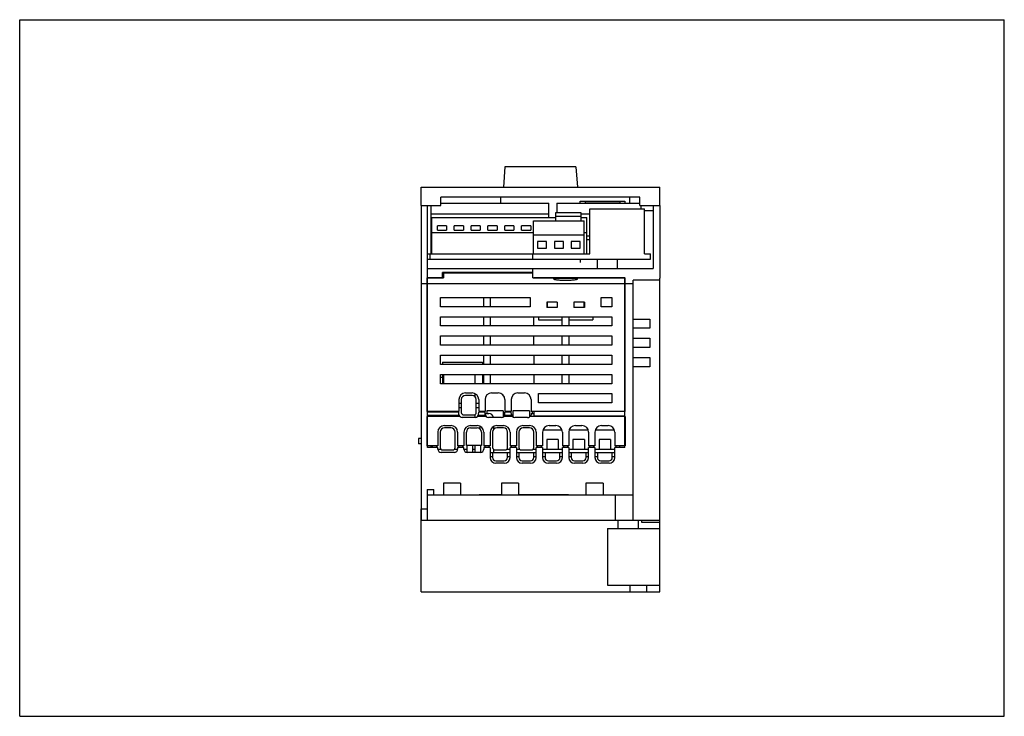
# Model space of a CAD drawing. Header units: millimetres. Extents: x 0 to 297, y 0 to 210.
import ezdxf

# ---------------------------------------------------------------- set-up
doc = ezdxf.new("R2010")
doc.units = ezdxf.units.MM
doc.header["$LTSCALE"] = 16.335
doc.layers.get('0').update_dxf_attribs({"linetype": 'CONTINUOUS'})
for name, color, linetype in [('00_COMPONENTS', 7, 'CONTINUOUS'), ('00_COMPONENTS_1', 7, 'CONTINUOUS'), ('00_COMPONENTS_10', 7, 'CONTINUOUS'), ('00_COMPONENTS_11', 7, 'CONTINUOUS'), ('00_COMPONENTS_12', 7, 'CONTINUOUS'), ('00_COMPONENTS_14', 7, 'CONTINUOUS'), ('00_COMPONENTS_15', 7, 'CONTINUOUS'), ('00_COMPONENTS_16', 7, 'CONTINUOUS'), ('00_COMPONENTS_2', 7, 'CONTINUOUS'), ('00_COMPONENTS_3', 7, 'CONTINUOUS'), ('00_COMPONENTS_4', 7, 'CONTINUOUS'), ('00_COMPONENTS_6', 7, 'CONTINUOUS'), ('00_COMPONENTS_9', 7, 'CONTINUOUS')]:
    doc.layers.add(name, color=color, linetype=linetype)

msp = doc.modelspace()

# ---------------------------------------------------------------- linework, layer by layer
at = {"color": 7, "linetype": 'Continuous'}
for p, q in [((0, 0), (0, 210)), ((0, 210), (297, 210)), ((297, 0), (297, 210)), ((0, 0), (297, 0))]:
    msp.add_line(p, q, dxfattribs=at)
at = {"layer": '00_COMPONENTS', "color": 7, "linetype": 'Continuous'}
for p, q in [((153.81, 86.92), (151.81, 86.92)), ((150.56, 85.67), (150.56, 81.07)), ((155.06, 81.07), (155.06, 85.67)), ((151.31, 80.32), (154.31, 80.32))]:
    msp.add_line(p, q, dxfattribs=at)
for centre, radius, start, end in [((151.81, 85.67), 1.25, 90, 180), ((153.81, 85.67), 1.25, 0, 90), ((151.31, 81.07), 0.75, 180, 270), ((154.31, 81.07), 0.75, 270, 360)]:
    msp.add_arc(centre, radius, start, end, dxfattribs=at)
at = {"layer": '00_COMPONENTS_1', "color": 7, "linetype": 'Continuous'}
for p, q in [((127.93, 100.27), (127.93, 103.07)), ((137.36, 100.27), (137.36, 103.07)), ((137.36, 96.28), (137.36, 97.23)), ((140.86, 92.07), (140.86, 91.31)), ((145.86, 92.07), (140.86, 92.07)), ((145.86, 92.07), (145.86, 90.24)), ((153.76, 92.07), (148.76, 92.07)), ((148.76, 92.07), (148.76, 90.24)), ((153.76, 92.07), (153.76, 90.24)), ((127.93, 91.67), (127.93, 91.87)), ((137.36, 90.07), (137.36, 91)), ((138.86, 91.67), (138.86, 91.87)), ((139.96, 91.87), (139.96, 91.67)), ((146.76, 91.67), (146.76, 91.87)), ((147.86, 91.87), (147.86, 91.67)), ((154.66, 91.31), (154.66, 91.87)), ((120.31, 83.77), (120.31, 82.17)), ((121.06, 83.77), (120.31, 83.77)), ((121.06, 82.17), (120.31, 82.17))]:
    msp.add_line(p, q, dxfattribs=at)
at = {"layer": '00_COMPONENTS_10', "color": 7, "linetype": 'Continuous'}
for p, q in [((127.81, 133.69), (127.81, 132.2)), ((127.81, 133.69), (154.81, 133.69)), ((122.96, 91.87), (122.96, 132.2)), ((122.96, 132.2), (127.81, 132.2)), ((154.81, 132.2), (160.94, 132.2)), ((168.38, 132.2), (182.66, 132.2)), ((182.66, 91.87), (182.66, 132.2)), ((182.66, 130.36), (122.96, 130.36)), ((126.96, 123.47), (126.96, 126.27)), ((126.96, 126.27), (153.96, 126.27)), ((139.96, 123.47), (139.96, 126.27)), ((141.96, 126.27), (141.96, 123.47)), ((153.96, 126.27), (153.96, 123.47)), ((158.97, 124.87), (158.97, 123.27)), ((162.16, 124.87), (158.97, 124.87)), ((159.12, 124.87), (159.12, 123.27)), ((162.16, 124.87), (162.16, 123.27)), ((167.16, 124.87), (167.16, 123.27)), ((170.36, 124.87), (167.16, 124.87)), ((170.21, 124.87), (170.21, 123.27)), ((170.36, 124.87), (170.36, 123.27)), ((175.36, 123.47), (175.36, 126.27)), ((175.36, 126.27), (178.66, 126.27)), ((178.66, 126.27), (178.66, 123.47)), ((153.96, 123.47), (126.96, 123.47)), ((162.16, 123.27), (158.97, 123.27)), ((170.36, 123.27), (167.16, 123.27)), ((178.66, 123.47), (175.36, 123.47)), ((126.96, 117.67), (126.96, 120.47)), ((126.96, 120.47), (178.66, 120.47)), ((139.96, 117.67), (139.96, 120.47)), ((141.96, 120.47), (141.96, 117.67)), ((156.46, 120.47), (156.46, 119.57)), ((156.46, 119.57), (163.66, 119.57)), ((163.66, 117.67), (163.66, 120.47)), ((165.66, 120.47), (165.66, 117.67)), ((165.66, 119.57), (172.86, 119.57)), ((172.86, 120.47), (172.86, 119.57)), ((178.66, 120.47), (178.66, 117.67)), ((178.66, 117.67), (126.96, 117.67)), ((126.96, 111.87), (126.96, 114.67)), ((126.96, 114.67), (178.66, 114.67)), ((139.96, 111.87), (139.96, 114.67)), ((141.96, 114.67), (141.96, 111.87)), ((163.66, 111.87), (163.66, 114.67)), ((165.66, 114.67), (165.66, 111.87)), ((178.66, 114.67), (178.66, 111.87)), ((178.66, 111.87), (126.96, 111.87)), ((126.96, 106.07), (126.96, 108.87)), ((126.96, 108.87), (178.66, 108.87)), ((139.96, 106.07), (139.96, 108.87)), ((141.96, 108.87), (141.96, 106.07)), ((163.66, 106.07), (163.66, 108.87)), ((165.66, 108.87), (165.66, 106.07)), ((178.66, 108.87), (178.66, 106.07)), ((178.66, 106.07), (126.96, 106.07)), ((126.96, 100.27), (126.96, 103.07)), ((126.96, 103.07), (178.66, 103.07)), ((139.96, 100.27), (139.96, 103.07)), ((141.96, 103.07), (141.96, 100.27)), ((163.66, 100.27), (163.66, 103.07)), ((165.66, 103.07), (165.66, 100.27)), ((178.66, 103.07), (178.66, 100.27)), ((178.66, 100.27), (126.96, 100.27)), ((132.46, 95.47), (132.46, 91.87)), ((133.21, 95.47), (133.21, 91.62)), ((134.46, 97.47), (136.46, 97.47)), ((136.46, 96.72), (134.46, 96.72)), ((137.71, 91.62), (137.71, 95.47)), ((138.46, 95.47), (138.46, 91.87)), ((140.36, 95.47), (140.36, 91.87)), ((142.36, 97.47), (144.36, 97.47)), ((146.36, 95.47), (146.36, 91.87)), ((148.26, 95.47), (148.26, 91.87)), ((150.26, 97.47), (152.26, 97.47)), ((154.26, 95.47), (154.26, 91.87)), ((156.46, 97.27), (178.66, 97.27)), ((156.46, 94.47), (156.46, 97.27)), ((178.66, 97.27), (178.66, 94.47)), ((132.46, 94.37), (133.21, 94.37)), ((133.21, 92.97), (132.46, 92.97)), ((137.71, 94.37), (138.46, 94.37)), ((138.46, 92.97), (137.71, 92.97)), ((178.66, 94.47), (156.46, 94.47)), ((132.46, 91.87), (122.96, 91.87)), ((133.96, 90.87), (136.96, 90.87)), ((140.36, 91.87), (138.46, 91.87)), ((148.26, 91.87), (146.36, 91.87)), ((182.66, 91.87), (154.26, 91.87))]:
    msp.add_line(p, q, dxfattribs=at)
for centre, radius, start, end in [((134.46, 95.47), 2, 90, 180), ((134.46, 95.47), 1.25, 90, 180), ((136.46, 95.47), 2, 0, 90), ((136.46, 95.47), 1.25, 0, 90), ((142.36, 95.47), 2, 90, 180), ((144.36, 95.47), 2, 0, 90), ((150.26, 95.47), 2, 90, 180), ((152.26, 95.47), 2, 0, 90), ((133.96, 91.62), 0.75, 180, 270), ((136.96, 91.62), 0.75, 270, 360)]:
    msp.add_arc(centre, radius, start, end, dxfattribs=at)
for centre, start_param, end_param in [((154.99, -961.93), -0.107281, -0.103366), ((174.33, -961.93), 0.103366, 0.107281)]:
    msp.add_ellipse(centre, major_axis=(0, 1100), ratio=0.052408, start_param=start_param, end_param=end_param, dxfattribs=at)
msp.add_open_spline([(168.16, 131.75), (168.15, 131.73), (168.12, 131.71), (168.05, 131.67), (167.96, 131.64), (167.77, 131.59), (167.48, 131.54), (167.05, 131.49), (166.53, 131.44), (165.95, 131.41), (165.32, 131.39), (164.66, 131.38), (164.01, 131.39), (163.38, 131.41), (162.79, 131.44), (162.28, 131.49), (161.85, 131.54), (161.55, 131.59), (161.37, 131.64), (161.27, 131.67), (161.21, 131.71), (161.17, 131.73), (161.17, 131.75)], degree=3, knots=[0, 0, 0, 0, 0.006836, 0.017133, 0.031314, 0.049438, 0.09717, 0.159023, 0.232965, 0.316454, 0.406541, 0.499998, 0.593456, 0.683543, 0.767031, 0.840975, 0.902829, 0.950562, 0.968686, 0.982867, 0.993164, 1, 1, 1, 1], dxfattribs=at)
at = {"layer": '00_COMPONENTS_11', "color": 7, "linetype": 'Continuous'}
for p, q in [((127.06, 154.67), (159.63, 154.67)), ((159.63, 150.37), (159.63, 154.67)), ((162.02, 154.67), (162.02, 151.78)), ((162.02, 154.67), (187.06, 154.67)), ((170.64, 154.67), (170.64, 155.17)), ((170.64, 155.17), (181.14, 155.17)), ((181.14, 154.67), (181.14, 155.17)), ((124.07, 139.37), (124.07, 153.97)), ((124.07, 151.48), (159.63, 151.48)), ((161.58, 151.78), (161.58, 149.37)), ((169.38, 151.78), (161.58, 151.78)), ((169.38, 149.37), (169.38, 151.78)), ((169.38, 151.48), (171.99, 151.48)), ((171.99, 139.37), (171.99, 152.97)), ((171.99, 152.97), (188.49, 152.97)), ((187.42, 152.97), (187.42, 153.97)), ((188.49, 139.37), (188.49, 152.97)), ((124.33, 139.37), (124.33, 150.37)), ((124.33, 150.37), (161.58, 150.37)), ((155.02, 139.37), (155.02, 149.37)), ((155.02, 149.37), (170.22, 149.37)), ((161.58, 150.79), (169.38, 150.79)), ((169.38, 150.37), (171.05, 150.37)), ((170.22, 139.37), (170.22, 149.37)), ((171.05, 139.37), (171.05, 150.37)), ((124.33, 145.87), (155.02, 145.87)), ((126, 146.51), (126, 147.89)), ((128.75, 147.89), (126, 147.89)), ((126, 146.51), (128.75, 146.51)), ((128.75, 147.89), (128.75, 146.51)), ((131.08, 146.51), (131.08, 147.89)), ((133.83, 147.89), (131.08, 147.89)), ((131.08, 146.51), (133.83, 146.51)), ((133.83, 147.89), (133.83, 146.51)), ((136.16, 146.51), (136.16, 147.89)), ((138.91, 147.89), (136.16, 147.89)), ((136.16, 146.51), (138.91, 146.51)), ((138.91, 147.89), (138.91, 146.51)), ((141.24, 146.51), (141.24, 147.89)), ((143.99, 147.89), (141.24, 147.89)), ((141.24, 146.51), (143.99, 146.51)), ((143.99, 147.89), (143.99, 146.51)), ((146.32, 146.51), (146.32, 147.89)), ((149.07, 147.89), (146.32, 147.89)), ((146.32, 146.51), (149.07, 146.51)), ((149.07, 147.89), (149.07, 146.51)), ((151.4, 146.51), (151.4, 147.89)), ((154.15, 147.89), (151.4, 147.89)), ((151.4, 146.51), (154.15, 146.51)), ((154.15, 147.89), (154.15, 146.51)), ((170.22, 145.87), (171.05, 145.87)), ((124.07, 144.84), (124.33, 144.84)), ((124.07, 143.72), (124.33, 143.72)), ((155.02, 145.1), (170.22, 145.1)), ((156.19, 143.09), (156.19, 141.14)), ((158.94, 143.09), (156.19, 143.09)), ((158.94, 141.14), (158.94, 143.09)), ((161.27, 143.09), (161.27, 141.14)), ((164.02, 143.09), (161.27, 143.09)), ((164.02, 141.14), (164.02, 143.09)), ((166.35, 143.09), (166.35, 141.14)), ((169.1, 143.09), (166.35, 143.09)), ((169.1, 141.14), (169.1, 143.09)), ((171.05, 144.84), (171.99, 144.84)), ((171.05, 143.72), (171.99, 143.72)), ((156.19, 141.14), (158.94, 141.14)), ((161.27, 141.14), (164.02, 141.14)), ((166.35, 141.14), (169.1, 141.14)), ((123.81, 137.77), (123.81, 139.37)), ((123.81, 139.37), (171.99, 139.37)), ((123.81, 137.77), (190.31, 137.77)), ((154.81, 137.77), (154.81, 139.37)), ((188.49, 139.37), (190.31, 139.37)), ((190.31, 137.77), (190.31, 139.37))]:
    msp.add_line(p, q, dxfattribs=at)
at = {"layer": '00_COMPONENTS_12', "color": 7, "linetype": 'Continuous'}
for p, q in [((146.34, 165.63), (145.91, 159.47)), ((167.78, 165.63), (146.34, 165.63)), ((167.78, 165.63), (168.21, 159.47))]:
    msp.add_line(p, q, dxfattribs=at)
at = {"layer": '00_COMPONENTS_14', "color": 7, "linetype": 'Continuous'}
for p, q in [((140.4, 91.31), (141.52, 91.31)), ((138.89, 86.54), (138.89, 87.42)), ((142.92, 87.36), (142.92, 86.43)), ((162.46, 83.47), (158.96, 83.47)), ((158.96, 83.47), (158.96, 80.47)), ((162.46, 83.47), (162.46, 80.47)), ((170.36, 83.47), (166.86, 83.47)), ((166.86, 83.47), (166.86, 80.47)), ((170.36, 83.47), (170.36, 80.47)), ((178.26, 83.47), (174.76, 83.47)), ((174.76, 83.47), (174.76, 80.47)), ((178.26, 83.47), (178.26, 80.47)), ((124.56, 81.07), (124.56, 81.57)), ((125.71, 81.57), (125.71, 81.07)), ((127.17, 80.47), (126.14, 80.47)), ((132.08, 80.47), (131.05, 80.47)), ((132.51, 81.07), (132.51, 81.57)), ((133.61, 81.57), (133.61, 81.07)), ((135.01, 80.47), (134.04, 80.47)), ((137.41, 80.47), (136.61, 80.47)), ((140.41, 81.07), (140.41, 81.57)), ((141.51, 81.57), (141.51, 81.07)), ((142.92, 80.51), (142.92, 79.57)), ((142.97, 80.47), (142.92, 80.47)), ((147.91, 80.47), (146.85, 80.47)), ((148.31, 81.07), (148.31, 81.57)), ((149.41, 81.57), (149.41, 81.07)), ((150.87, 80.47), (149.81, 80.47)), ((155.81, 80.47), (154.75, 80.47)), ((156.21, 81.07), (156.21, 81.57)), ((157.31, 81.57), (157.31, 81.07)), ((163.71, 80.47), (157.71, 80.47)), ((164.11, 81.07), (164.11, 81.57)), ((165.21, 81.57), (165.21, 81.07)), ((171.61, 80.47), (165.61, 80.47)), ((172.01, 81.07), (172.01, 81.57)), ((173.11, 81.57), (173.11, 81.07)), ((179.51, 80.47), (173.51, 80.47)), ((179.91, 81.07), (179.91, 81.57)), ((181.06, 81.07), (181.06, 81.57))]:
    msp.add_line(p, q, dxfattribs=at)
msp.add_arc((141.52, 89.91), 1.4, 6.9494, 90, dxfattribs=at)
at = {"layer": '00_COMPONENTS_15', "color": 7, "linetype": 'Continuous'}
for p, q in [((121.06, 153.97), (121.06, 159.47)), ((121.06, 159.47), (193.06, 159.47)), ((193.06, 153.97), (193.06, 159.47)), ((127.06, 153.97), (127.06, 156.47)), ((187.06, 156.47), (127.06, 156.47)), ((187.06, 153.97), (187.06, 156.47)), ((121.06, 153.97), (127.06, 153.97)), ((187.06, 153.97), (193.06, 153.97))]:
    msp.add_line(p, q, dxfattribs=at)
at = {"layer": '00_COMPONENTS_16', "color": 7, "linetype": 'Continuous'}
for p, q in [((121.06, 62.57), (122.96, 62.57)), ((121.06, 37.57), (121.06, 62.57)), ((177.33, 56.57), (193.06, 56.57)), ((177.33, 56.57), (177.33, 39.57)), ((180.56, 56.57), (180.56, 59.07)), ((187.56, 59.07), (187.56, 58.57)), ((187.56, 58.57), (193.06, 58.57)), ((193.06, 37.57), (193.06, 59.07)), ((177.33, 39.57), (193.06, 39.57)), ((184.06, 39.57), (184.06, 37.57)), ((189.06, 39.57), (189.06, 37.57)), ((121.06, 37.57), (193.06, 37.57))]:
    msp.add_line(p, q, dxfattribs=at)
at = {"layer": '00_COMPONENTS_16', "color": 9, "linetype": 'Continuous'}
msp.add_line((186.56, 59.07), (186.56, 56.57), dxfattribs=at)
at = {"layer": '00_COMPONENTS_2', "color": 7, "linetype": 'Continuous'}
for p, q in [((127.56, 132.2), (127.56, 133.74)), ((154.81, 133.74), (127.56, 133.74)), ((121.06, 132.1), (121.06, 59.07)), ((123.06, 81.07), (123.06, 132.2)), ((127.56, 132.2), (123.06, 132.2)), ((182.56, 132.2), (155.06, 132.2)), ((182.56, 81.07), (182.56, 132.2)), ((185.06, 59.07), (185.06, 131.51)), ((193.06, 131.51), (185.06, 131.51)), ((193.06, 59.07), (193.06, 132.1)), ((123.06, 130.36), (121.06, 130.36)), ((185.06, 130.36), (182.56, 130.36)), ((155.06, 117.67), (155.06, 120.47)), ((185.06, 119.77), (190.06, 119.77)), ((190.06, 119.77), (190.06, 116.97)), ((190.06, 116.97), (185.06, 116.97)), ((155.06, 111.87), (155.06, 114.67)), ((185.06, 113.97), (190.06, 113.97)), ((190.06, 113.97), (190.06, 111.17)), ((190.06, 111.17), (185.06, 111.17)), ((185.06, 108.17), (190.06, 108.17)), ((190.06, 108.17), (190.06, 105.37)), ((127.56, 106.77), (127.56, 106.07)), ((127.56, 106.77), (139.56, 106.77)), ((139.56, 106.77), (139.56, 106.07)), ((190.06, 105.37), (185.06, 105.37)), ((126.96, 102.27), (127.56, 102.27)), ((127.56, 103.07), (127.56, 100.27)), ((139.56, 103.07), (139.56, 100.27)), ((127.56, 91.87), (127.56, 91.67)), ((136.01, 86.92), (138.01, 86.92)), ((134.76, 81.67), (134.76, 85.67)), ((139.26, 85.67), (139.26, 81.67)), ((126.11, 81.07), (123.06, 81.07)), ((124.06, 81.57), (124.06, 81.07)), ((126.11, 80.57), (126.11, 81.07)), ((132.11, 81.07), (132.11, 80.57)), ((134.01, 81.07), (132.11, 81.07)), ((134.01, 80.57), (134.01, 81.07)), ((139.26, 81.67), (134.76, 81.67)), ((135.01, 79.57), (135.01, 81.67)), ((136.61, 81.67), (136.61, 79.57)), ((137.41, 79.57), (137.41, 81.67)), ((139.01, 81.67), (139.01, 79.57)), ((141.91, 81.07), (140.01, 81.07)), ((140.01, 81.07), (140.01, 80.57)), ((141.91, 81.07), (141.91, 78.02)), ((149.81, 81.07), (147.91, 81.07)), ((147.91, 78.02), (147.91, 81.07)), ((149.81, 81.07), (149.81, 78.02)), ((157.71, 81.07), (155.81, 81.07)), ((155.81, 78.02), (155.81, 81.07)), ((157.71, 81.07), (157.71, 78.02)), ((165.61, 81.07), (163.71, 81.07)), ((163.71, 78.02), (163.71, 81.07)), ((165.61, 81.07), (165.61, 78.02)), ((173.51, 81.07), (171.61, 81.07)), ((171.61, 78.02), (171.61, 81.07)), ((173.51, 81.07), (173.51, 78.02)), ((182.56, 81.07), (179.51, 81.07)), ((179.51, 78.02), (179.51, 81.07)), ((131.11, 79.57), (127.11, 79.57)), ((139.01, 79.57), (135.01, 79.57)), ((141.91, 79.57), (147.91, 79.57)), ((141.91, 78.37), (142.66, 78.37)), ((142.66, 79.57), (142.66, 78.02)), ((147.16, 78.02), (147.16, 79.57)), ((147.16, 78.37), (147.91, 78.37)), ((149.81, 79.57), (155.81, 79.57)), ((149.81, 78.37), (150.56, 78.37)), ((150.56, 79.57), (150.56, 78.02)), ((155.06, 78.02), (155.06, 79.57)), ((155.06, 78.37), (155.81, 78.37)), ((157.71, 79.57), (163.71, 79.57)), ((157.71, 78.37), (158.46, 78.37)), ((158.46, 79.57), (158.46, 78.02)), ((162.96, 78.02), (162.96, 79.57)), ((162.96, 78.37), (163.71, 78.37)), ((165.61, 79.57), (171.61, 79.57)), ((165.61, 78.37), (166.36, 78.37)), ((166.36, 79.57), (166.36, 78.02)), ((170.86, 78.02), (170.86, 79.57)), ((170.86, 78.37), (171.61, 78.37)), ((173.51, 79.57), (179.51, 79.57)), ((173.51, 78.37), (174.26, 78.37)), ((174.26, 79.57), (174.26, 78.02)), ((178.76, 78.02), (178.76, 79.57)), ((178.76, 78.37), (179.51, 78.37)), ((143.66, 77.02), (146.16, 77.02)), ((146.16, 76.27), (143.66, 76.27)), ((151.56, 77.02), (154.06, 77.02)), ((154.06, 76.27), (151.56, 76.27)), ((159.46, 77.02), (161.96, 77.02)), ((161.96, 76.27), (159.46, 76.27)), ((167.36, 77.02), (169.86, 77.02)), ((169.86, 76.27), (167.36, 76.27)), ((175.26, 77.02), (177.76, 77.02)), ((177.76, 76.27), (175.26, 76.27)), ((122.96, 68.39), (122.96, 59.07)), ((122.96, 68.39), (124.96, 68.39)), ((124.96, 66.67), (124.96, 68.39)), ((127.82, 70.27), (127.82, 66.67)), ((133.01, 70.27), (127.82, 70.27)), ((133.01, 70.27), (133.01, 66.67)), ((150.51, 70.27), (145.32, 70.27)), ((145.32, 70.27), (145.32, 66.67)), ((150.51, 70.27), (150.51, 66.67)), ((176.01, 70.27), (170.82, 70.27)), ((170.82, 70.27), (170.82, 66.67)), ((176.01, 70.27), (176.01, 66.67)), ((185.06, 66.67), (122.96, 66.67)), ((138.56, 66.82), (145.32, 66.82)), ((138.56, 66.67), (138.56, 66.82)), ((150.51, 66.82), (165.56, 66.82)), ((157.06, 66.82), (157.06, 66.67)), ((165.56, 66.82), (165.56, 66.67)), ((179.66, 66.67), (179.66, 59.07)), ((193.06, 59.07), (121.06, 59.07))]:
    msp.add_line(p, q, dxfattribs=at)
for centre, radius, start, end in [((136.01, 85.67), 1.25, 90, 180), ((138.01, 85.67), 1.25, 0, 90), ((127.11, 80.57), 1, 180, 270), ((131.11, 80.57), 1, 270, 360), ((135.01, 80.57), 1, 180, 270), ((139.01, 80.57), 1, 270, 360), ((143.66, 78.02), 1.75, 180, 270), ((143.66, 78.02), 1, 180, 270), ((146.16, 78.02), 1.75, 270, 360), ((146.16, 78.02), 1, 270, 360), ((151.56, 78.02), 1.75, 180, 270), ((151.56, 78.02), 1, 180, 270), ((154.06, 78.02), 1.75, 270, 360), ((154.06, 78.02), 1, 270, 360), ((159.46, 78.02), 1.75, 180, 270), ((159.46, 78.02), 1, 180, 270), ((161.96, 78.02), 1.75, 270, 360), ((161.96, 78.02), 1, 270, 360), ((167.36, 78.02), 1.75, 180, 270), ((167.36, 78.02), 1, 180, 270), ((169.86, 78.02), 1.75, 270, 360), ((169.86, 78.02), 1, 270, 360), ((175.26, 78.02), 1.75, 180, 270), ((175.26, 78.02), 1, 180, 270), ((177.76, 78.02), 1.75, 270, 360), ((177.76, 78.02), 1, 270, 360)]:
    msp.add_arc(centre, radius, start, end, dxfattribs=at)
at = {"layer": '00_COMPONENTS_3', "color": 7, "linetype": 'Continuous'}
for p, q in [((145.91, 86.92), (143.91, 86.92)), ((142.66, 85.67), (142.66, 81.07)), ((147.16, 81.07), (147.16, 85.67)), ((143.41, 80.32), (146.41, 80.32))]:
    msp.add_line(p, q, dxfattribs=at)
for centre, radius, start, end in [((143.91, 85.67), 1.25, 90, 180), ((145.91, 85.67), 1.25, 0, 90), ((143.41, 81.07), 0.75, 180, 270), ((146.41, 81.07), 0.75, 270, 360)]:
    msp.add_arc(centre, radius, start, end, dxfattribs=at)
at = {"layer": '00_COMPONENTS_4', "color": 7, "linetype": 'Continuous'}
for p, q in [((145.06, 156.47), (145.06, 154.67)), ((169.06, 154.67), (169.06, 155.27)), ((169.06, 155.27), (182.56, 155.27)), ((182.56, 155.27), (182.56, 154.67)), ((184.06, 154.67), (184.06, 156.47)), ((121.06, 153.97), (121.06, 132.1)), ((121.06, 153.97), (123.06, 153.97)), ((123.06, 132.2), (123.06, 153.97)), ((188.49, 152.47), (191.06, 152.47)), ((191.06, 153.97), (191.06, 134.97)), ((191.06, 153.97), (193.06, 153.97)), ((193.06, 153.97), (193.06, 132.1)), ((123.06, 139.37), (123.81, 139.37)), ((123.06, 137.77), (123.81, 137.77)), ((169.06, 137.77), (169.06, 136.81)), ((174.31, 134.97), (174.31, 137.77)), ((180.31, 134.97), (180.31, 137.77)), ((123.06, 134.97), (191.06, 134.97)), ((154.81, 132.2), (154.81, 134.97)), ((160.99, 132.1), (168.33, 132.1))]:
    msp.add_line(p, q, dxfattribs=at)
at = {"layer": '00_COMPONENTS_6', "color": 7, "linetype": 'Continuous'}
for p, q in [((130.11, 86.92), (128.11, 86.92)), ((126.86, 85.67), (126.86, 81.07)), ((131.36, 81.07), (131.36, 85.67)), ((127.61, 80.32), (130.61, 80.32))]:
    msp.add_line(p, q, dxfattribs=at)
for centre, radius, start, end in [((128.11, 85.67), 1.25, 90, 180), ((130.11, 85.67), 1.25, 0, 90), ((127.61, 81.07), 0.75, 180, 270), ((130.61, 81.07), 0.75, 270, 360)]:
    msp.add_arc(centre, radius, start, end, dxfattribs=at)
at = {"layer": '00_COMPONENTS_9', "color": 7, "linetype": 'Continuous'}
for p, q in [((155.06, 108.87), (155.06, 106.07)), ((155.06, 103.07), (155.06, 100.27)), ((122.96, 81.57), (122.96, 90.42)), ((132.75, 90.42), (122.96, 90.42)), ((132.48, 91.67), (123.06, 91.67)), ((132.51, 91.02), (132.48, 91.67)), ((137.41, 90.07), (133.51, 90.07)), ((140.65, 90.42), (138.17, 90.42)), ((138.41, 91.02), (138.45, 91.67)), ((140.38, 91.67), (138.45, 91.67)), ((140.41, 91.02), (140.38, 91.67)), ((145.31, 90.07), (141.41, 90.07)), ((148.55, 90.42), (146.07, 90.42)), ((146.31, 91.02), (146.35, 91.67)), ((148.28, 91.67), (146.35, 91.67)), ((148.31, 91.02), (148.28, 91.67)), ((153.21, 90.07), (149.31, 90.07)), ((182.66, 90.42), (153.97, 90.42)), ((154.16, 90.74), (154.25, 90.74)), ((154.25, 91.31), (155.06, 91.31)), ((154.25, 91.31), (154.25, 90.74)), ((155.06, 91.87), (155.06, 90.63)), ((155.06, 90.63), (182.56, 90.63)), ((182.66, 90.42), (182.66, 81.57)), ((128.11, 87.67), (130.11, 87.67)), ((136.01, 87.67), (138.01, 87.67)), ((143.91, 87.67), (145.91, 87.67)), ((151.81, 87.67), (153.81, 87.67)), ((163.59, 86.27), (157.84, 86.27)), ((159.71, 87.67), (161.71, 87.67)), ((171.49, 86.27), (165.74, 86.27)), ((167.61, 87.67), (169.61, 87.67)), ((179.39, 86.27), (173.64, 86.27)), ((175.51, 87.67), (177.51, 87.67)), ((126.11, 85.67), (126.11, 81.57)), ((132.11, 85.67), (132.11, 81.57)), ((134.01, 85.67), (134.01, 81.57)), ((140.01, 85.67), (140.01, 81.57)), ((141.91, 85.67), (141.91, 81.57)), ((147.91, 85.67), (147.91, 81.57)), ((149.81, 85.67), (149.81, 81.57)), ((155.81, 85.67), (155.81, 81.57)), ((157.71, 85.67), (157.71, 81.57)), ((163.71, 85.67), (163.71, 81.57)), ((165.61, 85.67), (165.61, 81.57)), ((171.61, 85.67), (171.61, 81.57)), ((173.51, 85.67), (173.51, 81.57)), ((179.51, 85.67), (179.51, 81.57)), ((126.11, 81.57), (122.96, 81.57)), ((134.01, 81.57), (132.11, 81.57)), ((141.91, 81.57), (140.01, 81.57)), ((149.81, 81.57), (147.91, 81.57)), ((157.71, 81.57), (155.81, 81.57)), ((165.61, 81.57), (163.71, 81.57)), ((173.51, 81.57), (171.61, 81.57)), ((182.66, 81.57), (179.51, 81.57))]:
    msp.add_line(p, q, dxfattribs=at)
at = {"layer": '00_COMPONENTS_9', "color": 9, "linetype": 'Continuous'}
for p, q in [((123.06, 90.78), (132.56, 90.78)), ((132.68, 90.52), (123.06, 90.52)), ((140.58, 90.52), (138.24, 90.52)), ((138.37, 90.78), (140.46, 90.78)), ((148.48, 90.52), (146.14, 90.52)), ((146.27, 90.78), (148.36, 90.78))]:
    msp.add_line(p, q, dxfattribs=at)
at = {"layer": '00_COMPONENTS_9', "color": 7, "linetype": 'Continuous'}
for centre, radius, start, end in [((133.51, 91.07), 1, 183, 270), ((137.41, 91.07), 1, 270, 357), ((141.41, 91.07), 1, 183, 270), ((145.31, 91.07), 1, 270, 357), ((149.31, 91.07), 1, 183, 270), ((153.21, 91.07), 1, 270, 340.4213), ((128.11, 85.67), 2, 90, 180), ((130.11, 85.67), 2, 0, 90), ((136.01, 85.67), 2, 90, 180), ((138.01, 85.67), 2, 0, 90), ((143.91, 85.67), 2, 90, 180), ((145.91, 85.67), 2, 0, 90), ((151.81, 85.67), 2, 90, 180), ((153.81, 85.67), 2, 0, 90), ((159.71, 85.67), 2, 90, 180), ((161.71, 85.67), 2, 0, 90), ((167.61, 85.67), 2, 90, 180), ((169.61, 85.67), 2, 0, 90), ((175.51, 85.67), 2, 90, 180), ((177.51, 85.67), 2, 0, 90)]:
    msp.add_arc(centre, radius, start, end, dxfattribs=at)

doc.saveas('drawing.dxf')
